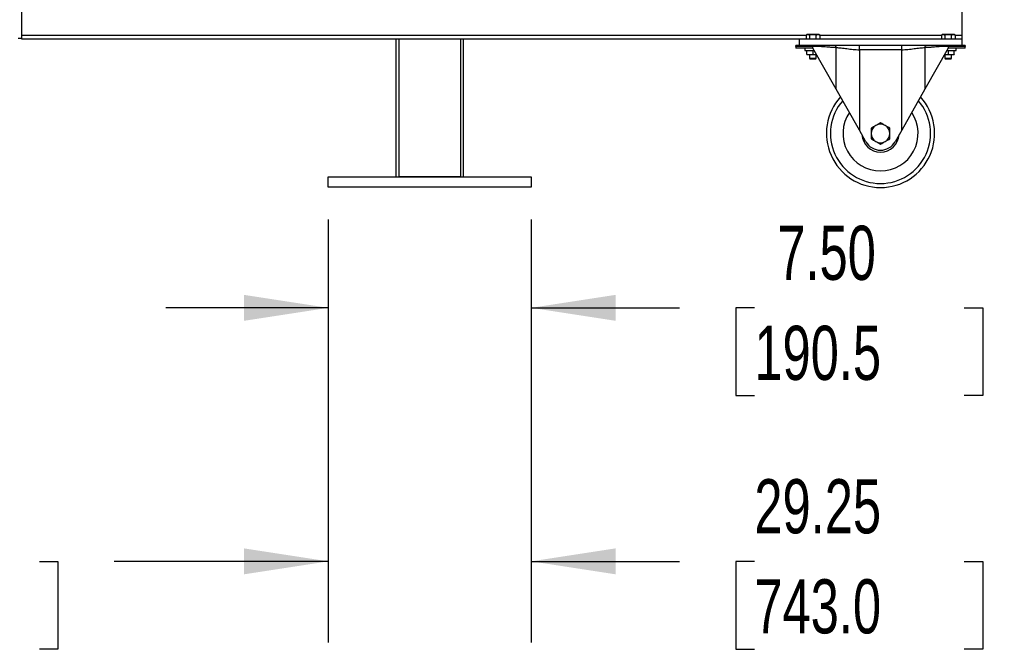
# Model space of a CAD drawing. Header units: inches. Extents: x 0.1 to 10.7, y 0.1 to 8.
# Tile 8 of 42: x 3.1 to 4.6, y 1.5 to 2.5. Entities that reach past the tile are written whole.
import ezdxf

# ---------------------------------------------------------------- set-up
doc = ezdxf.new("R2010")
doc.units = ezdxf.units.IN
doc.header["$MEASUREMENT"] = 0
doc.layers.add('DIMENSIONS', color=140, linetype='Continuous', lineweight=25)
doc.styles.add('SLDTEXTSTYLE0', font='TXT', dxfattribs={"width": 0.7})
doc.dimstyles.new('SLDDIMSTYLE0', dxfattribs={"dimtxt": 0.084961, "dimasz": 0.13, "dimexe": 0, "dimexo": 0.0625, "dimgap": 0.02124, "dimtad": 0, "dimtih": 1, "dimtoh": 1, "dimlfac": 24, "dimrnd": 1e-09, "dimzin": 12, "dimdsep": 46, "dimtxsty": 'SLDTEXTSTYLE0', "dimsah": 1, "dimcen": 0.09, "dimadec": 0, "dimazin": 3, "dimtfac": 1, "dimtofl": 0, "dimtmove": 0, "dimatfit": 3, "dimfxl": 0, "dimfrac": 2, "dimtolj": 1, "dimtzin": 12, "dimarcsym": 0})
doc.dimstyles.new('SLDDIMSTYLE1', dxfattribs={"dimtxt": 0.084961, "dimasz": 0.13, "dimexe": 0, "dimexo": 0.0625, "dimgap": 0.02124, "dimtad": 0, "dimtih": 1, "dimtoh": 1, "dimlfac": 24, "dimrnd": 1e-09, "dimzin": 4, "dimdsep": 46, "dimtxsty": 'SLDTEXTSTYLE0', "dimsah": 1, "dimcen": 0.09, "dimadec": 0, "dimazin": 1, "dimtfac": 1, "dimtmove": 0, "dimatfit": 0, "dimfxl": 0, "dimfrac": 2, "dimtolj": 1, "dimtzin": 12, "dimarcsym": 0})

# ---------------------------------------------------------------- blocks, each defined once
blk = doc.blocks.new('_D')
at = {"layer": 'DIMENSIONS'}
for p, q in [((3.0157, 5.2173), (1.5769, 5.2173)), ((1.7019, 5.2173), (1.7019, 3.9931)), ((1.505, 3.839), (1.4765, 3.839)), ((1.4765, 3.839), (1.4765, 3.704)), ((1.8988, 3.839), (1.9274, 3.839)), ((1.9274, 3.839), (1.9274, 3.704)), ((1.4765, 3.704), (1.505, 3.704)), ((1.9274, 3.704), (1.8988, 3.704)), ((1.7019, 2.4665), (1.7019, 3.6849)), ((3.0208, 2.4665), (1.5769, 2.4665))]:
    blk.add_line(p, q, dxfattribs=at)
for points in [[(1.7019, 5.2173), (1.6819, 5.0873), (1.7219, 5.0873)], [(1.7019, 2.4665), (1.7219, 2.5965), (1.6819, 2.5965)]]:
    blk.add_solid(points, dxfattribs=at)
at = {"layer": 'DIMENSIONS', "char_height": 0.08333, "attachment_point": 1, "style": 'SLDTEXTSTYLE0'}
for s, insert in [('66.02', (1.5403, 3.9654)), ('1676.9', (1.505, 3.8114))]:
    blk.add_mtext(s, dxfattribs=dict(at, insert=insert))
blk = doc.blocks.new('_D_3')
at = {"layer": 'DIMENSIONS'}
for p, q in [((2.3247, 2.1881), (2.3247, 1.5369)), ((3.5434, 2.1881), (3.5434, 1.5369)), ((2.3247, 1.6619), (2.6603, 1.6619)), ((2.7754, 1.6619), (2.7469, 1.6619)), ((2.7469, 1.6619), (2.7469, 1.5269)), ((3.0985, 1.6619), (3.1271, 1.6619)), ((3.1271, 1.6619), (3.1271, 1.5269)), ((3.5434, 1.6619), (3.2137, 1.6619)), ((2.7469, 1.5269), (2.7754, 1.5269)), ((3.1271, 1.5269), (3.0985, 1.5269))]:
    blk.add_line(p, q, dxfattribs=at)
for points in [[(2.3247, 1.6619), (2.4547, 1.6419), (2.4547, 1.6819)], [(3.5434, 1.6619), (3.4134, 1.6819), (3.4134, 1.6419)]]:
    blk.add_solid(points, dxfattribs=at)
at = {"layer": 'DIMENSIONS', "char_height": 0.08333, "attachment_point": 1, "style": 'SLDTEXTSTYLE0'}
for s, insert in [('29.25', (2.7754, 1.7884)), ('743.0', (2.7754, 1.6343))]:
    blk.add_mtext(s, dxfattribs=dict(at, insert=insert))
blk = doc.blocks.new('_D_4')
at = {"layer": 'DIMENSIONS'}
for p, q in [((3.5434, 2.1881), (3.5434, 1.9272)), ((3.8559, 2.1881), (3.8559, 1.9272)), ((3.5434, 2.0522), (3.2934, 2.0522)), ((3.8559, 2.0522), (4.0842, 2.0522)), ((4.1994, 2.0522), (4.1708, 2.0522)), ((4.1708, 2.0522), (4.1708, 1.9171)), ((4.5225, 2.0522), (4.551, 2.0522)), ((4.551, 2.0522), (4.551, 1.9171)), ((4.1708, 1.9171), (4.1994, 1.9171)), ((4.551, 1.9171), (4.5225, 1.9171))]:
    blk.add_line(p, q, dxfattribs=at)
for points in [[(3.5434, 2.0522), (3.4134, 2.0722), (3.4134, 2.0322)], [(3.8559, 2.0522), (3.9859, 2.0322), (3.9859, 2.0722)]]:
    blk.add_solid(points, dxfattribs=at)
at = {"layer": 'DIMENSIONS', "char_height": 0.08333, "attachment_point": 1, "style": 'SLDTEXTSTYLE0'}
for s, insert in [('7.50', (4.2347, 2.1786)), ('190.5', (4.1994, 2.0246))]:
    blk.add_mtext(s, dxfattribs=dict(at, insert=insert))
blk = doc.blocks.new('_D_5')
at = {"layer": 'DIMENSIONS'}
for p, q in [((3.8559, 2.1881), (3.8559, 1.5369)), ((5.0747, 2.1881), (5.0747, 1.5369)), ((3.8559, 1.6619), (4.0842, 1.6619)), ((4.1994, 1.6619), (4.1708, 1.6619)), ((4.1708, 1.6619), (4.1708, 1.5269)), ((4.5225, 1.6619), (4.551, 1.6619)), ((4.551, 1.6619), (4.551, 1.5269)), ((5.0747, 1.6619), (4.6376, 1.6619)), ((4.1708, 1.5269), (4.1994, 1.5269)), ((4.551, 1.5269), (4.5225, 1.5269))]:
    blk.add_line(p, q, dxfattribs=at)
for points in [[(3.8559, 1.6619), (3.9859, 1.6419), (3.9859, 1.6819)], [(5.0747, 1.6619), (4.9447, 1.6819), (4.9447, 1.6419)]]:
    blk.add_solid(points, dxfattribs=at)
at = {"layer": 'DIMENSIONS', "char_height": 0.08333, "attachment_point": 1, "style": 'SLDTEXTSTYLE0'}
for s, insert in [('29.25', (4.1994, 1.7884)), ('743.0', (4.1994, 1.6343))]:
    blk.add_mtext(s, dxfattribs=dict(at, insert=insert))

msp = doc.modelspace()

# ---------------------------------------------------------------- linework, layer by layer
for p, q in [((3.07079, 2.51861), (3.07079, 2.47132)), ((4.5187, 2.51861), (4.5187, 2.47132)), ((3.07079, 2.47132), (3.07079, 2.46652)), ((4.27901, 2.47132), (3.07079, 2.47132)), ((4.28042, 2.47303), (4.27901, 2.47222)), ((4.27901, 2.47222), (4.27901, 2.46652)), ((4.28164, 2.47303), (4.28042, 2.47303)), ((4.28954, 2.47303), (4.28164, 2.47303)), ((4.28427, 2.47222), (4.28427, 2.46652)), ((4.29743, 2.47303), (4.28954, 2.47303)), ((4.2948, 2.46652), (4.2948, 2.47222)), ((4.29865, 2.47303), (4.29743, 2.47303)), ((4.30006, 2.47222), (4.29865, 2.47303)), ((4.30006, 2.47222), (4.30006, 2.46652)), ((4.48734, 2.47132), (4.30006, 2.47132)), ((4.48876, 2.47303), (4.48734, 2.47222)), ((4.48734, 2.47222), (4.48734, 2.46652)), ((4.48998, 2.47303), (4.48876, 2.47303)), ((4.49787, 2.47303), (4.48998, 2.47303)), ((4.49261, 2.47222), (4.49261, 2.46652)), ((4.50576, 2.47303), (4.49787, 2.47303)), ((4.50313, 2.46652), (4.50313, 2.47222)), ((4.50698, 2.47303), (4.50576, 2.47303)), ((4.50839, 2.47222), (4.50698, 2.47303)), ((4.50839, 2.47222), (4.50839, 2.46652)), ((4.5187, 2.47132), (4.50839, 2.47132)), ((4.5187, 2.47132), (4.5187, 2.46652)), ((3.06568, 2.46731), (3.07079, 2.46731)), ((3.07079, 2.46652), (4.2687, 2.46652)), ((3.64758, 2.46652), (3.64758, 2.25377)), ((3.65258, 2.25377), (3.65258, 2.46652)), ((3.74675, 2.46652), (3.74675, 2.25377)), ((3.75175, 2.25377), (3.75175, 2.46652)), ((4.26349, 2.4548), (4.26349, 2.45611)), ((4.28954, 2.45611), (4.26349, 2.45611)), ((4.2687, 2.45611), (4.2687, 2.46652)), ((4.2687, 2.46652), (4.5187, 2.46652)), ((4.28954, 2.45611), (4.28954, 2.4548)), ((4.4639, 2.45611), (4.32351, 2.45611)), ((4.36109, 2.4496), (4.36109, 2.45611)), ((4.42632, 2.4496), (4.42632, 2.45611)), ((4.49787, 2.45611), (4.49787, 2.4548)), ((4.52391, 2.45611), (4.49787, 2.45611)), ((4.5187, 2.46652), (4.5187, 2.45611)), ((4.52391, 2.45611), (4.52391, 2.4548)), ((4.28954, 2.4548), (4.26349, 2.4548)), ((4.26349, 2.4548), (4.26349, 2.45194)), ((4.28954, 2.45194), (4.26349, 2.45194)), ((4.27717, 2.45194), (4.27717, 2.44852)), ((4.27717, 2.44852), (4.29148, 2.44852)), ((4.28042, 2.44299), (4.28042, 2.44852)), ((4.28042, 2.44217), (4.28498, 2.44217)), ((4.28428, 2.44217), (4.28428, 2.43652)), ((4.28498, 2.44217), (4.29409, 2.44217)), ((4.28954, 2.45194), (4.28954, 2.4548)), ((4.32531, 2.38893), (4.28954, 2.45194)), ((4.28954, 2.44852), (4.28954, 2.44299)), ((4.29409, 2.44217), (4.29499, 2.44233)), ((4.29409, 2.44217), (4.29508, 2.44217)), ((4.29479, 2.43652), (4.29479, 2.44217)), ((4.32531, 2.38893), (4.32531, 2.45285)), ((4.36109, 2.4496), (4.36109, 2.32592)), ((4.42632, 2.4496), (4.36109, 2.4496)), ((4.42632, 2.32592), (4.42632, 2.4496)), ((4.4621, 2.45285), (4.4621, 2.38893)), ((4.49787, 2.45194), (4.4621, 2.38893)), ((4.49232, 2.44217), (4.49331, 2.44217)), ((4.49242, 2.44233), (4.49331, 2.44217)), ((4.49262, 2.44217), (4.49262, 2.43652)), ((4.49331, 2.44217), (4.50243, 2.44217)), ((4.49593, 2.44852), (4.51024, 2.44852)), ((4.49787, 2.4548), (4.49787, 2.45194)), ((4.52391, 2.4548), (4.49787, 2.4548)), ((4.52391, 2.45194), (4.49787, 2.45194)), ((4.49787, 2.44852), (4.49787, 2.44299)), ((4.50243, 2.44217), (4.50698, 2.44217)), ((4.50312, 2.43652), (4.50312, 2.44217)), ((4.50698, 2.44299), (4.50698, 2.44852)), ((4.51024, 2.44852), (4.51024, 2.45194)), ((4.52391, 2.45194), (4.52391, 2.4548)), ((4.28428, 2.43652), (4.28553, 2.43527)), ((4.28428, 2.43652), (4.29479, 2.43652)), ((4.29354, 2.43527), (4.28553, 2.43527)), ((4.29354, 2.43527), (4.29479, 2.43652)), ((4.49262, 2.43652), (4.49387, 2.43527)), ((4.49262, 2.43652), (4.50312, 2.43652)), ((4.50187, 2.43527), (4.49387, 2.43527)), ((4.50187, 2.43527), (4.50312, 2.43652)), ((4.36109, 2.32592), (4.32531, 2.38893)), ((4.4621, 2.38893), (4.42632, 2.32592)), ((4.37128, 2.30796), (4.36109, 2.32592)), ((4.42632, 2.32592), (4.41612, 2.30796)), ((3.54341, 2.25377), (3.85591, 2.25377)), ((3.54341, 2.23815), (3.54341, 2.25377)), ((3.74675, 2.25377), (3.65258, 2.25377)), ((3.85591, 2.25377), (3.85591, 2.23815)), ((3.85591, 2.23815), (3.54341, 2.23815))]:
    msp.add_line(p, q)
for centre, radius, start, end in [((4.46493, 2.45333), 0.00288, 104.9746, 189.56058), ((4.3937, 2.32069), 0.08333, 137.60817, 270), ((4.3937, 2.32069), 0.07708, 139.12627, 270), ((4.3937, 2.32069), 0.08333, 270, 42.39183), ((4.3937, 2.32069), 0.07708, 270, 40.87373), ((4.3937, 2.32069), 0.05781, 146.07047, 270), ((4.3937, 2.32069), 0.05781, 270, 33.92953), ((4.3937, 2.32069), 0.01432, 60, 120), ((4.3937, 2.32069), 0.01432, 120, 180), ((4.3937, 2.32069), 0.01432, 180, 240), ((4.3937, 2.32069), 0.01432, 0, 60), ((4.3937, 2.32069), 0.01432, 300, 0), ((4.3937, 2.32069), 0.02865, 183.74466, 270), ((4.3937, 2.32069), 0.02578, 209.5866, 330.4134), ((4.3937, 2.32069), 0.01432, 240, 300), ((4.3937, 2.32069), 0.02865, 270, 356.25534)]:
    msp.add_arc(centre, radius, start, end)
for points in [[(4.27901, 2.47222), (4.27987, 2.47272), (4.28074, 2.47303), (4.28164, 2.47303)], [(4.28164, 2.47303), (4.28254, 2.47303), (4.28341, 2.47272), (4.28427, 2.47222)], [(4.28427, 2.47222), (4.28599, 2.47272), (4.28774, 2.47303), (4.28954, 2.47303)], [(4.28954, 2.47303), (4.29133, 2.47303), (4.29308, 2.47272), (4.2948, 2.47222)], [(4.2948, 2.47222), (4.29566, 2.47272), (4.29653, 2.47303), (4.29743, 2.47303)], [(4.29743, 2.47303), (4.29833, 2.47303), (4.2992, 2.47272), (4.30006, 2.47222)], [(4.48734, 2.47222), (4.4882, 2.47272), (4.48908, 2.47303), (4.48998, 2.47303)], [(4.48998, 2.47303), (4.49087, 2.47303), (4.49175, 2.47272), (4.49261, 2.47222)], [(4.49261, 2.47222), (4.49433, 2.47272), (4.49607, 2.47303), (4.49787, 2.47303)], [(4.49787, 2.47303), (4.49967, 2.47303), (4.50141, 2.47272), (4.50313, 2.47222)], [(4.50313, 2.47222), (4.50399, 2.47272), (4.50487, 2.47303), (4.50576, 2.47303)], [(4.50576, 2.47303), (4.50666, 2.47303), (4.50753, 2.47272), (4.50839, 2.47222)], [(4.28042, 2.44299), (4.28191, 2.44249), (4.28342, 2.44217), (4.28498, 2.44217)], [(4.28042, 2.44217), (4.28042, 2.44217), (4.28042, 2.44249), (4.28042, 2.44299)], [(4.28498, 2.44217), (4.28653, 2.44217), (4.28805, 2.44249), (4.28954, 2.44299)], [(4.28954, 2.44299), (4.29103, 2.44249), (4.29254, 2.44217), (4.29409, 2.44217)], [(4.49331, 2.44217), (4.49487, 2.44217), (4.49638, 2.44249), (4.49787, 2.44299)], [(4.49787, 2.44299), (4.49936, 2.44249), (4.50087, 2.44217), (4.50243, 2.44217)], [(4.50243, 2.44217), (4.50398, 2.44217), (4.5055, 2.44249), (4.50698, 2.44299)], [(4.50698, 2.44299), (4.50698, 2.44249), (4.50698, 2.44217), (4.50698, 2.44217)]]:
    msp.add_open_spline(points, degree=3)
for points, knots in [([(4.32322, 2.45611), (4.32088, 2.45611), (4.31845, 2.45611), (4.31332, 2.45611), (4.31063, 2.45611), (4.30496, 2.45611), (4.30199, 2.45611), (4.29586, 2.45611), (4.2927, 2.45611), (4.28954, 2.45611)], [0, 0, 0, 0, 0.25, 0.25, 0.5, 0.5, 0.75, 0.75, 1, 1, 1, 1]), ([(4.32531, 2.45285), (4.32531, 2.45323), (4.32527, 2.45365), (4.32506, 2.45445), (4.3249, 2.45483), (4.32449, 2.45547), (4.32425, 2.45572), (4.32373, 2.45604), (4.32346, 2.45611), (4.32322, 2.45611)], [0, 0, 0, 0, 0.25, 0.25, 0.5, 0.5, 0.75, 0.75, 1, 1, 1, 1]), ([(4.49787, 2.45611), (4.49471, 2.45611), (4.49155, 2.45611), (4.48542, 2.45611), (4.48245, 2.45611), (4.47678, 2.45611), (4.47408, 2.45611), (4.46895, 2.45611), (4.46652, 2.45611), (4.46419, 2.45611)], [0, 0, 0, 0, 0.25, 0.25, 0.5, 0.5, 0.75, 0.75, 1, 1, 1, 1]), ([(4.32531, 2.45285), (4.32509, 2.45285), (4.32463, 2.45285), (4.32393, 2.45286), (4.32321, 2.45288), (4.32245, 2.4529), (4.32168, 2.45293), (4.32087, 2.45296), (4.32003, 2.453), (4.31917, 2.45305), (4.31828, 2.4531), (4.31651, 2.45321), (4.31333, 2.45345), (4.30913, 2.45378), (4.30505, 2.4541), (4.30191, 2.45433), (4.29945, 2.45449), (4.29748, 2.45459), (4.29578, 2.45467), (4.29414, 2.45473), (4.29255, 2.45477), (4.29103, 2.4548), (4.29003, 2.4548), (4.28954, 2.4548)], [0, 0, 0, 0, 0.0224697, 0.0454951, 0.0690771, 0.0932169, 0.1179151, 0.1431725, 0.1689901, 0.1953683, 0.222308, 0.2498097, 0.3540213, 0.4999794, 0.6019445, 0.6853504, 0.7501966, 0.7957177, 0.8396795, 0.8820851, 0.9229377, 0.9622413, 1, 1, 1, 1]), ([(4.32531, 2.45285), (4.32779, 2.45285), (4.33045, 2.45265), (4.33606, 2.45204), (4.33901, 2.45163), (4.34509, 2.45082), (4.34823, 2.45041), (4.35461, 2.4498), (4.35785, 2.4496), (4.36109, 2.4496)], [0, 0, 0, 0, 0.25, 0.25, 0.5, 0.5, 0.75, 0.75, 1, 1, 1, 1]), ([(4.42632, 2.4496), (4.42956, 2.4496), (4.4328, 2.4498), (4.43917, 2.45041), (4.44231, 2.45082), (4.4484, 2.45163), (4.45134, 2.45204), (4.45695, 2.45265), (4.45961, 2.45285), (4.4621, 2.45285)], [0, 0, 0, 0, 0.25, 0.25, 0.5, 0.5, 0.75, 0.75, 1, 1, 1, 1]), ([(4.49787, 2.4548), (4.49758, 2.4548), (4.49699, 2.4548), (4.49609, 2.45479), (4.49518, 2.45478), (4.49424, 2.45476), (4.49328, 2.45473), (4.4923, 2.45469), (4.4913, 2.45466), (4.49029, 2.45461), (4.48925, 2.45456), (4.48722, 2.45445), (4.48371, 2.45421), (4.47935, 2.45387), (4.47537, 2.45355), (4.47245, 2.45332), (4.47025, 2.45317), (4.46854, 2.45306), (4.4671, 2.45298), (4.46574, 2.45293), (4.46445, 2.45288), (4.46324, 2.45286), (4.46247, 2.45285), (4.4621, 2.45285)], [0, 0, 0, 0, 0.0224697, 0.0454951, 0.0690771, 0.0932169, 0.1179151, 0.1431725, 0.1689901, 0.1953683, 0.222308, 0.2498097, 0.3540213, 0.4999794, 0.6019445, 0.6853504, 0.7501966, 0.7957177, 0.8396795, 0.8820851, 0.9229377, 0.9622413, 1, 1, 1, 1]), ([(4.3937, 2.33723), (4.39253, 2.33655), (4.39135, 2.33587), (4.38897, 2.3345), (4.38776, 2.3338), (4.38654, 2.33309)], [0, 0, 0, 0, 0.5, 0.5, 1, 1, 1, 1]), ([(4.40086, 2.33309), (4.39964, 2.3338), (4.39844, 2.3345), (4.39605, 2.33587), (4.39487, 2.33655), (4.3937, 2.33723)], [0, 0, 0, 0, 0.5, 0.5, 1, 1, 1, 1]), ([(4.38654, 2.33309), (4.38532, 2.33239), (4.38411, 2.33169), (4.38173, 2.33031), (4.38055, 2.32963), (4.37938, 2.32896)], [0, 0, 0, 0, 0.5, 0.5, 1, 1, 1, 1]), ([(4.37938, 2.32896), (4.37938, 2.32761), (4.37938, 2.32625), (4.37938, 2.32349), (4.37938, 2.3221), (4.37938, 2.32069)], [0, 0, 0, 0, 0.5, 0.5, 1, 1, 1, 1]), ([(4.37938, 2.32069), (4.37938, 2.31928), (4.37938, 2.31789), (4.37938, 2.31513), (4.37938, 2.31377), (4.37938, 2.31242)], [0, 0, 0, 0, 0.5, 0.5, 1, 1, 1, 1]), ([(4.40803, 2.32896), (4.40686, 2.32963), (4.40568, 2.33031), (4.40329, 2.33169), (4.40209, 2.33239), (4.40086, 2.33309)], [0, 0, 0, 0, 0.5, 0.5, 1, 1, 1, 1]), ([(4.40803, 2.32069), (4.40803, 2.3221), (4.40803, 2.32349), (4.40803, 2.32625), (4.40803, 2.32761), (4.40803, 2.32896)], [0, 0, 0, 0, 0.5, 0.5, 1, 1, 1, 1]), ([(4.40803, 2.31242), (4.40803, 2.31377), (4.40803, 2.31513), (4.40803, 2.31789), (4.40803, 2.31928), (4.40803, 2.32069)], [0, 0, 0, 0, 0.5, 0.5, 1, 1, 1, 1]), ([(4.37938, 2.31242), (4.38055, 2.31174), (4.38173, 2.31106), (4.38411, 2.30969), (4.38532, 2.30899), (4.38654, 2.30829)], [0, 0, 0, 0, 0.5, 0.5, 1, 1, 1, 1]), ([(4.38654, 2.30829), (4.38776, 2.30758), (4.38897, 2.30688), (4.39135, 2.30551), (4.39253, 2.30483), (4.3937, 2.30415)], [0, 0, 0, 0, 0.5, 0.5, 1, 1, 1, 1]), ([(4.3937, 2.30415), (4.39487, 2.30483), (4.39605, 2.30551), (4.39844, 2.30688), (4.39964, 2.30758), (4.40086, 2.30829)], [0, 0, 0, 0, 0.5, 0.5, 1, 1, 1, 1]), ([(4.40086, 2.30829), (4.40209, 2.30899), (4.40329, 2.30969), (4.40568, 2.31106), (4.40686, 2.31174), (4.40803, 2.31242)], [0, 0, 0, 0, 0.5, 0.5, 1, 1, 1, 1])]:
    msp.add_open_spline(points, degree=3, knots=knots)

# ---------------------------------------------------------------- dimensions: what is measured, and where the dimension line sits
at = {"layer": 'DIMENSIONS'}
dim = msp.add_linear_dim(base=(1.70192, 2.46652), p1=(3.06568, 5.21731), p2=(3.07079, 2.46652), angle=90, dimstyle='SLDDIMSTYLE0', dxfattribs=at)
dim.commit()
dim.dimension.update_dxf_attribs({"geometry": '_D', "text_midpoint": (1.70192, 3.839), "dimtype": 160})
for base, p1, p2, dimstyle, picture, middle in [((3.54341, 1.66193), (2.32466, 2.23815), (3.54341, 2.23815), 'SLDDIMSTYLE0', '_D_3', (2.93697, 1.66193)), ((3.54341, 2.05217), (3.85591, 2.23815), (3.54341, 2.23815), 'SLDDIMSTYLE1', '_D_4', (4.36093, 2.05217)), ((5.07466, 1.66193), (3.85591, 2.23815), (5.07466, 2.23815), 'SLDDIMSTYLE0', '_D_5', (4.36093, 1.66193))]:
    dim = msp.add_linear_dim(base=base, p1=p1, p2=p2, dimstyle=dimstyle, dxfattribs=at)
    dim.commit()
    dim.dimension.update_dxf_attribs({"geometry": picture, "text_midpoint": middle, "dimtype": 160})

doc.saveas('drawing.dxf')
